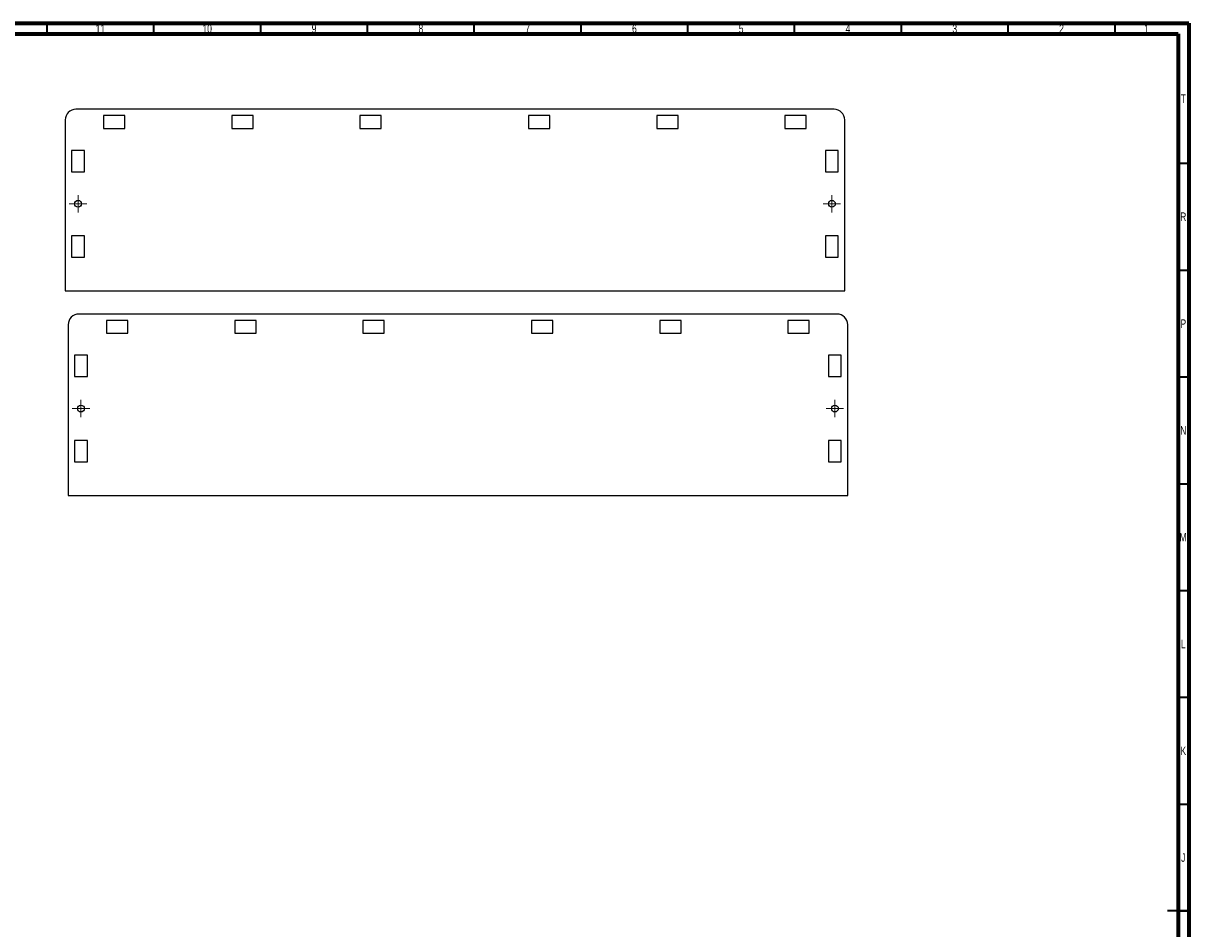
# Model space of a CAD drawing. Header units: millimetres. Extents: x 15 to 1261, y 5 to 836.
# Tile 4 of 4: x 638 to 1184, y 412 to 836. Entities that reach past the tile are written whole.
import ezdxf

# ---------------------------------------------------------------- set-up
doc = ezdxf.new("R2010")
doc.units = ezdxf.units.MM
doc.styles.add('SLDTEXTSTYLE0', font='TXT', dxfattribs={"width": 0.75})

# ---------------------------------------------------------------- blocks, each defined once
blk = doc.blocks.new('SW_CENTERMARKSYMBOL_0')
at = {"color": 0, "linetype": 'Continuous', "lineweight": 0}
for p, q in [((-2.5, 0), (-4.1, 0)), ((0, 0), (-2.5, 0)), ((0, 2.5), (0, 4.1)), ((0, 0), (0, 2.5)), ((0, 0), (0, -2.5)), ((0, 0), (2.5, 0)), ((2.5, 0), (4.1, 0)), ((0, -2.5), (0, -4.1))]:
    blk.add_line(p, q, dxfattribs=at)
blk = doc.blocks.new('SW_CENTERMARKSYMBOL_1')
at = {"color": 0, "linetype": 'Continuous', "lineweight": 0}
for p, q in [((-2.5, 0), (-4.1, 0)), ((0, 0), (-2.5, 0)), ((0, 2.5), (0, 4.1)), ((0, 0), (0, 2.5)), ((0, 0), (0, -2.5)), ((0, 0), (2.5, 0)), ((2.5, 0), (4.1, 0)), ((0, -2.5), (0, -4.1))]:
    blk.add_line(p, q, dxfattribs=at)
blk = doc.blocks.new('SW_CENTERMARKSYMBOL_2')
at = {"color": 0, "linetype": 'Continuous', "lineweight": 0}
for p, q in [((-2.5, 0), (-4.1, 0)), ((0, 0), (-2.5, 0)), ((0, 2.5), (0, 4.1)), ((0, 0), (0, 2.5)), ((0, 0), (0, -2.5)), ((0, 0), (2.5, 0)), ((2.5, 0), (4.1, 0)), ((0, -2.5), (0, -4.1))]:
    blk.add_line(p, q, dxfattribs=at)
blk = doc.blocks.new('SW_CENTERMARKSYMBOL_3')
at = {"color": 0, "linetype": 'Continuous', "lineweight": 0}
for p, q in [((-2.5, 0), (-4.1, 0)), ((0, 0), (-2.5, 0)), ((0, 2.5), (0, 4.1)), ((0, 0), (0, 2.5)), ((0, 0), (0, -2.5)), ((0, 0), (2.5, 0)), ((2.5, 0), (4.1, 0)), ((0, -2.5), (0, -4.1))]:
    blk.add_line(p, q, dxfattribs=at)

msp = doc.modelspace()

# ---------------------------------------------------------------- linework, layer by layer
at = {"color": 7, "linetype": 'Continuous', "lineweight": 70}
for p, q in [((15, 836), (1184, 836)), ((1184, 836), (1184, 5)), ((20, 831), (1179, 831)), ((1179, 831), (1179, 10))]:
    msp.add_line(p, q, dxfattribs=at)
at = {"color": 7, "linetype": 'Continuous', "lineweight": 35}
for p, q in [((649.5, 831), (649.5, 836)), ((699.5, 831), (699.5, 836)), ((749.5, 831), (749.5, 836)), ((799.5, 831), (799.5, 836)), ((849.5, 831), (849.5, 836)), ((899.5, 831), (899.5, 836)), ((949.5, 831), (949.5, 836)), ((999.5, 831), (999.5, 836)), ((1049.5, 831), (1049.5, 836)), ((1099.5, 831), (1099.5, 836)), ((1149.5, 831), (1149.5, 836)), ((1179, 770.5), (1184, 770.5)), ((1179, 720.5), (1184, 720.5)), ((1179, 670.5), (1184, 670.5)), ((1179, 620.5), (1184, 620.5)), ((1179, 570.5), (1184, 570.5)), ((1179, 520.5), (1184, 520.5)), ((1179, 470.5), (1184, 470.5)), ((1184, 420.5), (1174, 420.5)), ((1179, 420.5), (1184, 420.5))]:
    msp.add_line(p, q, dxfattribs=at)
at = {"color": 7, "linetype": 'Continuous', "lineweight": 25}
for p, q in [((1017.94, 795.78), (662.94, 795.78)), ((685.94, 792.78), (675.94, 792.78)), ((675.94, 792.78), (675.94, 786.78)), ((685.94, 786.78), (685.94, 792.78)), ((745.94, 792.78), (735.94, 792.78)), ((735.94, 792.78), (735.94, 786.78)), ((745.94, 786.78), (745.94, 792.78)), ((805.94, 792.78), (795.94, 792.78)), ((795.94, 792.78), (795.94, 786.78)), ((805.94, 786.78), (805.94, 792.78)), ((874.94, 792.78), (874.94, 786.78)), ((884.94, 792.78), (874.94, 792.78)), ((884.94, 786.78), (884.94, 792.78)), ((934.94, 792.78), (934.94, 786.78)), ((944.94, 792.78), (934.94, 792.78)), ((944.94, 786.78), (944.94, 792.78)), ((994.94, 792.78), (994.94, 786.78)), ((1004.94, 792.78), (994.94, 792.78)), ((1004.94, 786.78), (1004.94, 792.78)), ((657.94, 790.78), (657.94, 710.78)), ((675.94, 786.78), (685.94, 786.78)), ((735.94, 786.78), (745.94, 786.78)), ((795.94, 786.78), (805.94, 786.78)), ((874.94, 786.78), (884.94, 786.78)), ((934.94, 786.78), (944.94, 786.78)), ((994.94, 786.78), (1004.94, 786.78)), ((1022.94, 710.78), (1022.94, 790.78)), ((666.94, 776.53), (660.94, 776.53)), ((660.94, 776.53), (660.94, 766.53)), ((666.94, 766.53), (666.94, 776.53)), ((1019.94, 776.53), (1013.94, 776.53)), ((1013.94, 776.53), (1013.94, 766.53)), ((1019.94, 766.53), (1019.94, 776.53)), ((660.94, 766.53), (666.94, 766.53)), ((1013.94, 766.53), (1019.94, 766.53)), ((666.94, 736.53), (660.94, 736.53)), ((660.94, 736.53), (660.94, 726.53)), ((666.94, 726.53), (666.94, 736.53)), ((1013.94, 736.53), (1013.94, 726.53)), ((1019.94, 736.53), (1013.94, 736.53)), ((1019.94, 726.53), (1019.94, 736.53)), ((660.94, 726.53), (666.94, 726.53)), ((1013.94, 726.53), (1019.94, 726.53)), ((657.94, 710.78), (1022.94, 710.78)), ((1019.33, 699.91), (664.33, 699.91)), ((659.33, 694.91), (659.33, 614.91)), ((687.33, 696.91), (677.33, 696.91)), ((677.33, 696.91), (677.33, 690.91)), ((687.33, 690.91), (687.33, 696.91)), ((747.33, 696.91), (737.33, 696.91)), ((737.33, 696.91), (737.33, 690.91)), ((747.33, 690.91), (747.33, 696.91)), ((807.33, 696.91), (797.33, 696.91)), ((797.33, 696.91), (797.33, 690.91)), ((807.33, 690.91), (807.33, 696.91)), ((876.33, 696.91), (876.33, 690.91)), ((886.33, 696.91), (876.33, 696.91)), ((886.33, 690.91), (886.33, 696.91)), ((936.33, 696.91), (936.33, 690.91)), ((946.33, 696.91), (936.33, 696.91)), ((946.33, 690.91), (946.33, 696.91)), ((996.33, 696.91), (996.33, 690.91)), ((1006.33, 696.91), (996.33, 696.91)), ((1006.33, 690.91), (1006.33, 696.91)), ((1024.33, 614.91), (1024.33, 694.91)), ((677.33, 690.91), (687.33, 690.91)), ((737.33, 690.91), (747.33, 690.91)), ((797.33, 690.91), (807.33, 690.91)), ((876.33, 690.91), (886.33, 690.91)), ((936.33, 690.91), (946.33, 690.91)), ((996.33, 690.91), (1006.33, 690.91)), ((668.33, 680.66), (662.33, 680.66)), ((662.33, 680.66), (662.33, 670.66)), ((668.33, 670.66), (668.33, 680.66)), ((1021.33, 680.66), (1015.33, 680.66)), ((1015.33, 680.66), (1015.33, 670.66)), ((1021.33, 670.66), (1021.33, 680.66)), ((662.33, 670.66), (668.33, 670.66)), ((1015.33, 670.66), (1021.33, 670.66)), ((668.33, 640.66), (662.33, 640.66)), ((662.33, 640.66), (662.33, 630.66)), ((668.33, 630.66), (668.33, 640.66)), ((1015.33, 640.66), (1015.33, 630.66)), ((1021.33, 640.66), (1015.33, 640.66)), ((1021.33, 630.66), (1021.33, 640.66)), ((662.33, 630.66), (668.33, 630.66)), ((1015.33, 630.66), (1021.33, 630.66)), ((659.33, 614.91), (1024.33, 614.91))]:
    msp.add_line(p, q, dxfattribs=at)
for centre in [(663.94, 751.53), (1016.94, 751.53), (665.33, 655.66), (1018.33, 655.66)]:
    msp.add_circle(centre, 1.6, dxfattribs=at)
for centre, start, end in [((662.94, 790.78), 90, 180), ((1017.94, 790.78), 0, 90), ((664.33, 694.91), 90, 180), ((1019.33, 694.91), 0, 90)]:
    msp.add_arc(centre, 5, start, end, dxfattribs=at)

# ---------------------------------------------------------------- block references
at = {"color": 7, "linetype": 'Continuous', "lineweight": 0}
for name, p in [('SW_CENTERMARKSYMBOL_0', (663.94, 751.53)), ('SW_CENTERMARKSYMBOL_1', (1016.94, 751.53)), ('SW_CENTERMARKSYMBOL_2', (665.33, 655.66)), ('SW_CENTERMARKSYMBOL_3', (1018.33, 655.66))]:
    msp.add_blockref(name, p, dxfattribs=at)

# ---------------------------------------------------------------- texts
at = {"color": 7, "linetype": 'Continuous', "lineweight": 0, "attachment_point": 2, "style": 'SLDTEXTSTYLE0'}
for s, insert, char_height in [('11', (674.42, 835.47), 3.969), ('10', (724.42, 835.47), 3.969), ('9', (774.46, 835.47), 3.97), ('8', (824.46, 835.47), 3.97), ('7', (874.46, 835.47), 3.97), ('6', (924.46, 835.47), 3.97), ('5', (974.46, 835.47), 3.97), ('4', (1024.46, 835.47), 3.97), ('3', (1074.46, 835.47), 3.97), ('2', (1124.46, 835.47), 3.97), ('1', (1164.21, 835.47), 3.97), ('T', (1181.49, 802.72), 3.97), ('R', (1181.44, 747.47), 3.97), ('P', (1181.48, 697.42), 3.97), ('N', (1181.46, 647.47), 3.97), ('M', (1181.36, 597.42), 3.97), ('L', (1181.45, 547.47), 3.97), ('K', (1181.49, 497.42), 3.97), ('J', (1181.47, 447.47), 3.97)]:
    msp.add_mtext(s, dxfattribs=dict(at, insert=insert, char_height=char_height))

doc.saveas('drawing.dxf')
